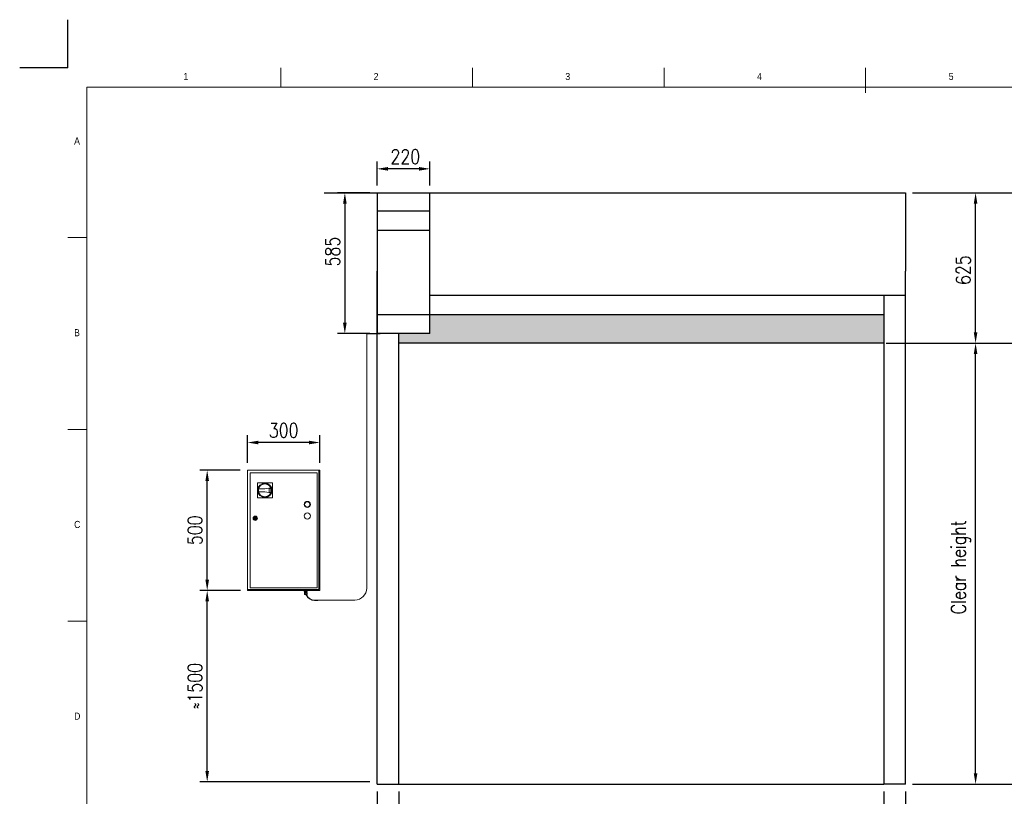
# Model space of a CAD drawing. Header units: millimetres. Extents: x 106533 to 120455, y 95328 to 100331.
# Tile 8 of 9: x 113495 to 117590, y 97102 to 100331. Entities that reach past the tile are written whole.
import ezdxf

# ---------------------------------------------------------------- set-up
doc = ezdxf.new("R2010")
doc.units = ezdxf.units.MM
doc.linetypes.add('ACAD_ISO02W100', pattern=[15, 12, -3])
for name, color, linetype in [('Disegno', 1, 'Continuous'), ('FORMAT', 7, 'Continuous'), ('Tratteggio', 4, 'ACAD_ISO02W100')]:
    doc.layers.add(name, color=color, linetype=linetype)
doc.styles.add('NYIP', font='romans.shx', dxfattribs={"width": 0.8})
doc.styles.add('SLDTEXTSTYLE0', font='GOTHIC.TTF', dxfattribs={"width": 0.913})
doc.dimstyles.new('STANDARD35', dxfattribs={"dimscale": 35, "dimtxt": 2, "dimasz": 1.5, "dimexe": 1, "dimexo": 1, "dimgap": 0.7, "dimtad": 1, "dimdec": 0, "dimdsep": 46, "dimtxsty": 'NYIP', "dimcen": 0, "dimclrd": 1, "dimclre": 1, "dimclrt": 2, "dimadec": 0, "dimazin": 0, "dimtfac": 1, "dimtdec": 0, "dimtix": 1, "dimtmove": 0, "dimatfit": 3, "dimfxl": 0, "dimtvp": 1, "dimtolj": 1, "dimtzin": 0, "dimarcsym": 0})

# ---------------------------------------------------------------- blocks, each defined once
blk = doc.blocks.new('A$C7C9C4F3F')
at = {"color": 7, "lineweight": 5}
blk.add_line((8295, 11245), (8295, 11504), dxfattribs=at)
at = {"layer": 'FORMAT', "color": 7, "lineweight": 5}
for p, q in [((2216, 11304), (2216, 11504)), ((4209, 11504), (4209, 11304)), ((6202, 11304), (6202, 11504)), ((16199, 11304), (199, 11304)), ((199, 11304), (199, 199)), ((199, 9738), (0, 9738)), ((0, 7745), (199, 7745)), ((0, 5752), (199, 5752))]:
    blk.add_line(p, q, dxfattribs=at)
at = {"color": 7, "lineweight": 5, "char_height": 73.8, "attachment_point": 1, "style": 'SLDTEXTSTYLE0'}
for s, insert in [('1', (1203, 11450)), ('2', (3180, 11450)), ('3', (5173, 11450)), ('4', (7166, 11450)), ('5', (9159, 11450)), ('A', (66, 10780)), ('B', (66, 8787)), ('C', (66, 6794)), ('D', (66, 4801))]:
    blk.add_mtext(s, dxfattribs=dict(at, insert=insert))
blk = doc.blocks.new('*D350')
at = {"color": 7, "lineweight": -2}
for p, q in [((114413.2, 97957.9), (114245.2, 97957.9)), ((114275.2, 97207.2), (114275.2, 97912.9)), ((114951.6, 97162.2), (114245.2, 97162.2))]:
    blk.add_line(p, q, dxfattribs=at)
at = {"color": 7}
for points in [[(114282.7, 97912.9), (114267.7, 97912.9), (114275.2, 97957.9)], [(114267.7, 97207.2), (114282.7, 97207.2), (114275.2, 97162.2)]]:
    blk.add_solid(points, dxfattribs=at)
at = {"layer": 'Defpoints', "color": 0}
for p in [(114275.2, 97957.9), (114443.2, 97957.9), (114981.6, 97162.2)]:
    blk.add_point(p, dxfattribs=at)
at = {"color": 7, "lineweight": 0, "insert": (114224.2, 97560.1), "char_height": 60, "attachment_point": 5, "rotation": 90, "style": 'NYIP'}
blk.add_mtext('\\A1;≈1500', dxfattribs=at)
blk = doc.blocks.new('*D351')
at = {"color": 7, "lineweight": -2}
for p, q in [((114412.7, 98457.9), (114245.2, 98457.9)), ((114275.2, 98002.9), (114275.2, 98412.9)), ((114412.7, 97957.9), (114245.2, 97957.9))]:
    blk.add_line(p, q, dxfattribs=at)
at = {"color": 7}
for points in [[(114282.7, 98412.9), (114267.7, 98412.9), (114275.2, 98457.9)], [(114267.7, 98002.9), (114282.7, 98002.9), (114275.2, 97957.9)]]:
    blk.add_solid(points, dxfattribs=at)
at = {"layer": 'Defpoints', "color": 0}
for p in [(114275.2, 98457.9), (114442.7, 98457.9), (114442.7, 97957.9)]:
    blk.add_point(p, dxfattribs=at)
at = {"color": 7, "lineweight": 0, "insert": (114224.2, 98207.9), "char_height": 60, "attachment_point": 5, "rotation": 90, "style": 'NYIP'}
blk.add_mtext('\\A1;500', dxfattribs=at)
blk = doc.blocks.new('*D352')
at = {"color": 7, "lineweight": -2}
for p, q in [((114981.6, 97121.7), (114981.6, 96895.7)), ((115071.6, 97121.7), (115071.6, 96895.7)), ((114981.6, 96925.7), (114771.9, 96925.7)), ((114936.6, 96925.7), (114891.6, 96925.7)), ((115071.6, 96925.7), (114981.6, 96925.7)), ((115116.6, 96925.7), (115161.6, 96925.7))]:
    blk.add_line(p, q, dxfattribs=at)
at = {"color": 7}
for points in [[(114936.6, 96918.2), (114936.6, 96933.2), (114981.6, 96925.7)], [(115116.6, 96933.2), (115116.6, 96918.2), (115071.6, 96925.7)]]:
    blk.add_solid(points, dxfattribs=at)
at = {"layer": 'Defpoints', "color": 0}
for p in [(114981.6, 97151.7), (115071.6, 97151.7), (114981.6, 96925.7)]:
    blk.add_point(p, dxfattribs=at)
at = {"color": 7, "lineweight": 0, "insert": (114831.7, 96976.7), "char_height": 60, "attachment_point": 5, "style": 'NYIP'}
blk.add_mtext('\\A1;90', dxfattribs=at)
blk = doc.blocks.new('*D353')
at = {"color": 7, "lineweight": -2}
for p, q in [((117088.6, 97121.7), (117088.6, 96895.7)), ((117178.6, 97121.7), (117178.6, 96895.7)), ((117043.6, 96925.7), (116998.6, 96925.7)), ((117178.6, 96925.7), (117088.6, 96925.7)), ((117178.6, 96925.7), (117390.4, 96925.7)), ((117223.6, 96925.7), (117268.6, 96925.7))]:
    blk.add_line(p, q, dxfattribs=at)
at = {"color": 7}
for points in [[(117043.6, 96918.2), (117043.6, 96933.2), (117088.6, 96925.7)], [(117223.6, 96933.2), (117223.6, 96918.2), (117178.6, 96925.7)]]:
    blk.add_solid(points, dxfattribs=at)
at = {"layer": 'Defpoints', "color": 0}
for p in [(117088.6, 97151.7), (117178.6, 97151.7), (117088.6, 96925.7)]:
    blk.add_point(p, dxfattribs=at)
at = {"color": 7, "lineweight": 0, "insert": (117330.5, 96976.7), "char_height": 60, "attachment_point": 5, "style": 'NYIP'}
blk.add_mtext('\\A1;90', dxfattribs=at)
blk = doc.blocks.new('*D354')
at = {"color": 7, "lineweight": -2}
for p, q in [((115071.6, 97121.7), (115071.6, 96895.7)), ((117088.6, 97121.7), (117088.6, 96895.7)), ((115116.6, 96925.7), (117043.6, 96925.7))]:
    blk.add_line(p, q, dxfattribs=at)
at = {"color": 7}
for points in [[(115116.6, 96933.2), (115116.6, 96918.2), (115071.6, 96925.7)], [(117043.6, 96918.2), (117043.6, 96933.2), (117088.6, 96925.7)]]:
    blk.add_solid(points, dxfattribs=at)
at = {"layer": 'Defpoints', "color": 0}
for p in [(115071.6, 97151.7), (117088.6, 97151.7), (117088.6, 96925.7)]:
    blk.add_point(p, dxfattribs=at)
at = {"color": 7, "lineweight": 0, "insert": (116073.6, 96976.7), "char_height": 60, "attachment_point": 5, "style": 'NYIP'}
blk.add_mtext('\\A1;Clear width', dxfattribs=at)
blk = doc.blocks.new('*D355')
at = {"color": 7, "lineweight": -2}
for p, q in [((117116.9, 98985.7), (117500.6, 98985.7)), ((117470.6, 97196.7), (117470.6, 98940.7)), ((117208.6, 97151.7), (117500.6, 97151.7))]:
    blk.add_line(p, q, dxfattribs=at)
at = {"color": 7}
for points in [[(117478.1, 98940.7), (117463.1, 98940.7), (117470.6, 98985.7)], [(117463.1, 97196.7), (117478.1, 97196.7), (117470.6, 97151.7)]]:
    blk.add_solid(points, dxfattribs=at)
at = {"layer": 'Defpoints', "color": 0}
for p in [(117086.9, 98985.7), (117470.6, 98985.7), (117178.6, 97151.7)]:
    blk.add_point(p, dxfattribs=at)
at = {"color": 7, "lineweight": 0, "insert": (117409.6, 98053.8), "char_height": 60, "attachment_point": 5, "rotation": 90, "style": 'NYIP'}
blk.add_mtext('\\A1;Clear height', dxfattribs=at)
blk = doc.blocks.new('*D356')
at = {"color": 7, "lineweight": -2}
for p, q in [((117208.6, 99610.7), (117500.6, 99610.7)), ((117470.6, 99030.7), (117470.6, 99565.7)), ((117116.9, 98985.7), (117500.6, 98985.7))]:
    blk.add_line(p, q, dxfattribs=at)
at = {"color": 7}
for points in [[(117478.1, 99565.7), (117463.1, 99565.7), (117470.6, 99610.7)], [(117463.1, 99030.7), (117478.1, 99030.7), (117470.6, 98985.7)]]:
    blk.add_solid(points, dxfattribs=at)
at = {"layer": 'Defpoints', "color": 0}
for p in [(117178.6, 99610.7), (117470.6, 99610.7), (117086.9, 98985.7)]:
    blk.add_point(p, dxfattribs=at)
at = {"color": 7, "lineweight": 0, "insert": (117419.6, 99289.3), "char_height": 60, "attachment_point": 5, "rotation": 90, "style": 'NYIP'}
blk.add_mtext('\\A1;625', dxfattribs=at)
blk = doc.blocks.new('*D357')
at = {"color": 7, "lineweight": -2}
for p, q in [((114981.6, 99640.7), (114981.6, 99740.7)), ((115156.6, 99710.7), (115026.6, 99710.7)), ((115201.6, 99640.7), (115201.6, 99740.7))]:
    blk.add_line(p, q, dxfattribs=at)
at = {"color": 7}
for points in [[(115026.6, 99718.2), (115026.6, 99703.2), (114981.6, 99710.7)], [(115156.6, 99703.2), (115156.6, 99718.2), (115201.6, 99710.7)]]:
    blk.add_solid(points, dxfattribs=at)
at = {"layer": 'Defpoints', "color": 0}
for p in [(114981.6, 99710.7), (114981.6, 99610.7), (115201.6, 99610.7)]:
    blk.add_point(p, dxfattribs=at)
at = {"color": 7, "lineweight": 0, "insert": (115099.2, 99761.7), "char_height": 60, "attachment_point": 5, "style": 'NYIP'}
blk.add_mtext('\\A1;220', dxfattribs=at)
blk = doc.blocks.new('*D358')
at = {"color": 7, "lineweight": -2}
for p, q in [((114951.6, 99610.7), (114817.6, 99610.7)), ((114847.6, 99565.7), (114847.6, 99070.7)), ((114951.6, 99025.7), (114817.6, 99025.7))]:
    blk.add_line(p, q, dxfattribs=at)
at = {"color": 7}
for points in [[(114855.1, 99565.7), (114840.1, 99565.7), (114847.6, 99610.7)], [(114840.1, 99070.7), (114855.1, 99070.7), (114847.6, 99025.7)]]:
    blk.add_solid(points, dxfattribs=at)
at = {"layer": 'Defpoints', "color": 0}
for p in [(114981.6, 99610.7), (114847.6, 99025.7), (114981.6, 99025.7)]:
    blk.add_point(p, dxfattribs=at)
at = {"color": 7, "lineweight": 0, "insert": (114796.6, 99366.6), "char_height": 60, "attachment_point": 5, "rotation": 90, "style": 'NYIP'}
blk.add_mtext('\\A1;585', dxfattribs=at)
blk = doc.blocks.new('*D359')
at = {"color": 7, "lineweight": -2}
for p, q in [((114443.2, 98487.9), (114443.2, 98602.7)), ((114743.2, 98487.9), (114743.2, 98602.7)), ((114698.2, 98572.7), (114488.2, 98572.7))]:
    blk.add_line(p, q, dxfattribs=at)
at = {"color": 7}
for points in [[(114488.2, 98580.2), (114488.2, 98565.2), (114443.2, 98572.7)], [(114698.2, 98565.2), (114698.2, 98580.2), (114743.2, 98572.7)]]:
    blk.add_solid(points, dxfattribs=at)
at = {"layer": 'Defpoints', "color": 0}
for p in [(114443.2, 98572.7), (114443.2, 98457.9), (114743.2, 98457.9)]:
    blk.add_point(p, dxfattribs=at)
at = {"color": 7, "lineweight": 0, "insert": (114593.2, 98623.7), "char_height": 60, "attachment_point": 5, "style": 'NYIP'}
blk.add_mtext('\\A1;300', dxfattribs=at)
blk = doc.blocks.new('*D360')
at = {"color": 7, "lineweight": -2}
for p, q in [((117208.6, 99610.7), (117806.6, 99610.7)), ((117776.6, 99565.7), (117776.6, 97196.7)), ((117208.6, 97151.7), (117806.6, 97151.7))]:
    blk.add_line(p, q, dxfattribs=at)
at = {"color": 7}
for points in [[(117784.1, 99565.7), (117769.1, 99565.7), (117776.6, 99610.7)], [(117769.1, 97196.7), (117784.1, 97196.7), (117776.6, 97151.7)]]:
    blk.add_solid(points, dxfattribs=at)
at = {"layer": 'Defpoints', "color": 0}
for p in [(117178.6, 99610.7), (117178.6, 97151.7), (117776.6, 97151.7)]:
    blk.add_point(p, dxfattribs=at)
at = {"color": 7, "lineweight": 0, "insert": (117715.6, 98381.2), "char_height": 60, "attachment_point": 5, "rotation": 90, "style": 'NYIP'}
blk.add_mtext('\\A1;Max height', dxfattribs=at)

msp = doc.modelspace()

# ---------------------------------------------------------------- hatches: boundary and pattern name
h = msp.add_hatch(color=256)
h.set_gradient(color2=(0, 0, 0), one_color=1)
h.paths.add_polyline_path([(117088.6, 98985.7), (117088.6, 99105.7), (115201.6, 99105.7), (115201.6, 99025.7), (115071.6, 99025.7), (115071.6, 98985.7), (117086.9, 98985.7)])

# ---------------------------------------------------------------- linework, layer by layer
at = {"color": 7}
for q in [(113695.4, 100330.8), (113495.4, 100130.8)]:
    msp.add_line((113695.4, 100130.8), q, dxfattribs=at)
for p, q in [((115069.9, 99105.7), (117088.6, 99105.7)), ((117088.6, 99105.7), (117088.6, 98985.7)), ((114939.5, 99025.7), (114994, 99025.7)), ((117088.6, 98985.7), (115071.6, 98985.7)), ((117099.4, 98985.7), (119937.6, 98985.7)), ((114721.6, 97916.9), (114735.6, 97916.9)), ((114981.6, 97151.7), (115071.6, 97151.7)), ((115071.6, 97151.7), (117088.6, 97151.7)), ((117178.6, 97151.7), (117088.6, 97151.7))]:
    msp.add_line(p, q)
at = {"color": 7, "lineweight": 5}
for p, q in [((114939.5, 99025.7), (114939.5, 97966.5)), ((114443.2, 98457.9), (114739.3, 98457.9)), ((114443.2, 97957.9), (114443.2, 98457.9)), ((114454, 98447), (114732.3, 98447)), ((114454, 97968.8), (114454, 98447)), ((114732.3, 98447), (114732.3, 97968.8)), ((114739.3, 98457.9), (114739.3, 97961.8)), ((114739.3, 98457.9), (114743.2, 98457.9)), ((114743.2, 98457.9), (114743.2, 97957.9)), ((114483.7, 98342.7), (114484, 98405.1)), ((114484, 98405.1), (114546.4, 98404.8)), ((114546.4, 98404.8), (114546.1, 98342.4)), ((114488.8, 98379.7), (114515.1, 98379.5)), ((114515, 98368), (114488.8, 98368.2)), ((114539.7, 98363.1), (114515, 98368)), ((114515.1, 98379.5), (114539.8, 98384.2)), ((114532.3, 98366.6), (114532.4, 98380.8)), ((114532.3, 98366.6), (114532.4, 98380.8)), ((114538.5, 98365.3), (114532.3, 98366.6)), ((114532.4, 98380.8), (114538.6, 98382)), ((114546.1, 98342.4), (114483.7, 98342.7)), ((114470.2, 98259.2), (114472.1, 98259.2)), ((114472.1, 98256.6), (114470.2, 98256.6)), ((114478.2, 98259.2), (114480.1, 98259.2)), ((114480.1, 98256.6), (114478.2, 98256.6)), ((114739.3, 97961.8), (114443.2, 97961.8)), ((114443.2, 97957.9), (114443.2, 97961.8)), ((114443.2, 97957.9), (114450.4, 97957.9)), ((114743.2, 97957.9), (114443.2, 97957.9)), ((114450.2, 97957.9), (114450.2, 97957.9)), ((114450.4, 97957.9), (114451.1, 97957.9)), ((114451.1, 97957.9), (114452, 97957.9)), ((114452, 97957.9), (114453.3, 97957.9)), ((114453.3, 97957.9), (114454.8, 97957.9)), ((114732.3, 97968.8), (114454, 97968.8)), ((114454.8, 97957.9), (114456.5, 97957.9)), ((114456.5, 97957.9), (114458.2, 97957.9)), ((114458.2, 97957.9), (114460.1, 97957.9)), ((114460.1, 97957.9), (114461.8, 97957.9)), ((114461.8, 97957.9), (114463.5, 97957.9)), ((114463.5, 97957.9), (114465, 97957.9)), ((114465, 97957.9), (114466.3, 97957.9)), ((114466.3, 97957.9), (114467.2, 97957.9)), ((114467.2, 97957.9), (114467.9, 97957.9)), ((114467.9, 97957.9), (114468.1, 97957.9)), ((114468.1, 97957.9), (114468.2, 97957.9)), ((114490.2, 97957.9), (114490.2, 97957.9)), ((114490.2, 97957.9), (114490.4, 97957.9)), ((114490.4, 97957.9), (114491.1, 97957.9)), ((114491.1, 97957.9), (114492, 97957.9)), ((114492, 97957.9), (114493.3, 97957.9)), ((114493.3, 97957.9), (114494.8, 97957.9)), ((114494.8, 97957.9), (114496.5, 97957.9)), ((114496.5, 97957.9), (114498.2, 97957.9)), ((114498.2, 97957.9), (114500.1, 97957.9)), ((114500.1, 97957.9), (114501.8, 97957.9)), ((114501.8, 97957.9), (114503.5, 97957.9)), ((114503.5, 97957.9), (114505, 97957.9)), ((114505, 97957.9), (114506.3, 97957.9)), ((114506.3, 97957.9), (114507.2, 97957.9)), ((114507.2, 97957.9), (114507.9, 97957.9)), ((114507.9, 97957.9), (114508.1, 97957.9)), ((114508.1, 97957.9), (114508.2, 97957.9)), ((114638.2, 97957.9), (114638.2, 97957.9)), ((114638.2, 97957.9), (114638.4, 97957.9)), ((114638.4, 97957.9), (114639.1, 97957.9)), ((114639.1, 97957.9), (114640, 97957.9)), ((114640, 97957.9), (114641.3, 97957.9)), ((114641.3, 97957.9), (114642.8, 97957.9)), ((114642.8, 97957.9), (114644.5, 97957.9)), ((114644.5, 97957.9), (114646.2, 97957.9)), ((114646.2, 97957.9), (114648.1, 97957.9)), ((114648.1, 97957.9), (114649.8, 97957.9)), ((114649.8, 97957.9), (114651.5, 97957.9)), ((114651.5, 97957.9), (114653, 97957.9)), ((114653, 97957.9), (114654.3, 97957.9)), ((114654.3, 97957.9), (114655.2, 97957.9)), ((114655.2, 97957.9), (114655.9, 97957.9)), ((114655.9, 97957.9), (114656.1, 97957.9)), ((114656.1, 97957.9), (114656.2, 97957.9)), ((114678.2, 97957.9), (114678.2, 97957.9)), ((114678.2, 97957.9), (114678.4, 97957.9)), ((114678.4, 97957.9), (114679.1, 97957.9)), ((114679.1, 97957.9), (114680, 97957.9)), ((114679.1, 97951.4), (114679.1, 97953.9)), ((114682.3, 97953.9), (114679.1, 97953.9)), ((114682.3, 97951.4), (114679.1, 97951.4)), ((114679.1, 97951.4), (114681.4, 97951.4)), ((114680, 97957.9), (114681.3, 97957.9)), ((114680, 97943.9), (114680, 97949.4)), ((114685.4, 97949.4), (114680, 97949.4)), ((114680.9, 97957.9), (114680.9, 97953.9)), ((114681.3, 97957.9), (114682.8, 97957.9)), ((114681.4, 97951.4), (114681.4, 97949.4)), ((114681.5, 97951.4), (114681.4, 97951.4)), ((114681.4, 97951.4), (114681.4, 97951.4)), ((114681.8, 97951.4), (114681.5, 97951.4)), ((114682.2, 97951.4), (114681.8, 97951.4)), ((114682.8, 97951.4), (114682.2, 97951.4)), ((114682.3, 97951.4), (114682.3, 97953.9)), ((114688.5, 97953.9), (114682.3, 97953.9)), ((114688.5, 97951.4), (114682.3, 97951.4)), ((114682.8, 97957.9), (114684.5, 97957.9)), ((114683.5, 97951.4), (114682.8, 97951.4)), ((114684.3, 97951.4), (114683.5, 97951.4)), ((114685.2, 97951.4), (114684.3, 97951.4)), ((114684.5, 97957.9), (114686.2, 97957.9)), ((114686, 97951.4), (114685.2, 97951.4)), ((114685.4, 97943.9), (114685.4, 97949.4)), ((114690.8, 97949.4), (114685.4, 97949.4)), ((114686.9, 97951.4), (114686, 97951.4)), ((114686.2, 97957.9), (114688.1, 97957.9)), ((114687.6, 97951.4), (114686.9, 97951.4)), ((114688.3, 97951.4), (114687.6, 97951.4)), ((114688.1, 97957.9), (114689.8, 97957.9)), ((114688.8, 97951.4), (114688.3, 97951.4)), ((114688.5, 97951.4), (114688.5, 97953.9)), ((114691.6, 97953.9), (114688.5, 97953.9)), ((114691.6, 97951.4), (114688.5, 97951.4)), ((114689.2, 97951.4), (114688.8, 97951.4)), ((114689.4, 97951.4), (114689.2, 97951.4)), ((114689.4, 97949.4), (114689.4, 97951.4)), ((114689.4, 97951.4), (114689.4, 97951.4)), ((114689.4, 97951.4), (114691.6, 97951.4)), ((114689.8, 97957.9), (114691.5, 97957.9)), ((114689.9, 97953.9), (114689.9, 97957.9)), ((114690.8, 97943.9), (114690.8, 97949.4)), ((114691.5, 97957.9), (114693, 97957.9)), ((114691.6, 97951.4), (114691.6, 97953.9)), ((114693, 97957.9), (114694.3, 97957.9)), ((114694.3, 97957.9), (114695.2, 97957.9)), ((114695.2, 97957.9), (114695.9, 97957.9)), ((114695.9, 97957.9), (114696.1, 97957.9)), ((114696.1, 97957.9), (114696.2, 97957.9)), ((114718.2, 97957.9), (114718.2, 97957.9)), ((114718.2, 97957.9), (114718.4, 97957.9)), ((114718.4, 97957.9), (114719.1, 97957.9)), ((114719.1, 97957.9), (114720, 97957.9)), ((114720, 97957.9), (114721.3, 97957.9)), ((114721.3, 97957.9), (114722.8, 97957.9)), ((114722.8, 97957.9), (114724.5, 97957.9)), ((114724.5, 97957.9), (114726.2, 97957.9)), ((114726.2, 97957.9), (114728.1, 97957.9)), ((114728.1, 97957.9), (114743.2, 97957.9)), ((114729.8, 97957.9), (114731.5, 97957.9)), ((114731.5, 97957.9), (114733, 97957.9)), ((114733, 97957.9), (114734.3, 97957.9)), ((114734.3, 97957.9), (114735.2, 97957.9)), ((114735.2, 97957.9), (114735.9, 97957.9)), ((114735.9, 97957.9), (114736.1, 97957.9)), ((114736.1, 97957.9), (114736.2, 97957.9)), ((114680, 97943.9), (114680.3, 97942.2)), ((114682.7, 97943.9), (114680, 97943.9)), ((114680.2, 97943.9), (114680, 97943.9)), ((114680, 97943.9), (114680, 97943.9)), ((114680, 97943.9), (114680, 97943.9)), ((114680, 97943.9), (114680, 97943.9)), ((114680.4, 97943.9), (114680.2, 97943.9)), ((114680.3, 97942.2), (114680.4, 97942.2)), ((114680.7, 97943.9), (114680.4, 97943.9)), ((114680.4, 97942.2), (114680.6, 97942.2)), ((114680.6, 97942.2), (114681.1, 97942.2)), ((114681.1, 97943.9), (114680.7, 97943.9)), ((114681.6, 97943.9), (114681.1, 97943.9)), ((114681.1, 97942.2), (114681.7, 97942.2)), ((114682.1, 97943.9), (114681.6, 97943.9)), ((114681.7, 97942.2), (114682.4, 97942.2)), ((114681.7, 97940.9), (114681.8, 97940.9)), ((114681.8, 97940.9), (114681.7, 97940.9)), ((114681.8, 97940.9), (114682.1, 97940.9)), ((114682.1, 97940.9), (114681.8, 97940.9)), ((114682.7, 97943.9), (114682.1, 97943.9)), ((114682.1, 97940.9), (114682.5, 97940.9)), ((114682.5, 97940.9), (114682.1, 97940.9)), ((114682.4, 97942.2), (114683.3, 97942.2)), ((114682.5, 97940.9), (114683.1, 97940.9)), ((114683.1, 97940.9), (114682.5, 97940.9)), ((114685.4, 97943.9), (114682.7, 97943.9)), ((114683.3, 97943.9), (114682.7, 97943.9)), ((114682.9, 97940.9), (114683, 97940.9)), ((114683, 97940.9), (114682.9, 97940.9)), ((114683, 97940.9), (114683.3, 97940.9)), ((114683.3, 97940.9), (114683, 97940.9)), ((114683.1, 97940.9), (114683.8, 97940.9)), ((114683.8, 97940.9), (114683.1, 97940.9)), ((114684, 97943.9), (114683.3, 97943.9)), ((114683.3, 97942.2), (114684.2, 97942.2)), ((114683.3, 97940.9), (114683.7, 97940.9)), ((114683.7, 97940.9), (114683.3, 97940.9)), ((114683.7, 97940.9), (114684.2, 97940.9)), ((114684.2, 97940.9), (114683.7, 97940.9)), ((114683.8, 97940.9), (114684.6, 97940.9)), ((114684.6, 97940.9), (114683.8, 97940.9)), ((114684.7, 97943.9), (114684, 97943.9)), ((114684.2, 97942.2), (114685.1, 97942.2)), ((114684.2, 97940.9), (114684.9, 97940.9)), ((114684.9, 97940.9), (114684.2, 97940.9)), ((114684.6, 97940.9), (114685.4, 97940.9)), ((114685.4, 97940.9), (114684.6, 97940.9)), ((114685.4, 97943.9), (114684.7, 97943.9)), ((114684.9, 97940.9), (114685.6, 97940.9)), ((114685.6, 97940.9), (114684.9, 97940.9)), ((114685.1, 97942.2), (114686.1, 97942.2)), ((114688.1, 97943.9), (114685.4, 97943.9)), ((114686.1, 97943.9), (114685.4, 97943.9)), ((114685.4, 97940.9), (114686.2, 97940.9)), ((114686.2, 97940.9), (114685.4, 97940.9)), ((114685.6, 97940.9), (114686.2, 97940.9)), ((114686.2, 97940.9), (114685.6, 97940.9)), ((114686.8, 97943.9), (114686.1, 97943.9)), ((114686.1, 97942.2), (114687.1, 97942.2)), ((114686.2, 97940.9), (114687, 97940.9)), ((114687, 97940.9), (114686.2, 97940.9)), ((114686.2, 97940.9), (114686.8, 97940.9)), ((114686.8, 97940.9), (114686.2, 97940.9)), ((114687.5, 97943.9), (114686.8, 97943.9)), ((114686.8, 97940.9), (114687.3, 97940.9)), ((114687.3, 97940.9), (114686.8, 97940.9)), ((114687, 97940.9), (114687.7, 97940.9)), ((114687.7, 97940.9), (114687, 97940.9)), ((114687.1, 97942.2), (114687.9, 97942.2)), ((114687.3, 97940.9), (114687.7, 97940.9)), ((114687.7, 97940.9), (114687.3, 97940.9)), ((114688.1, 97943.9), (114687.5, 97943.9)), ((114687.7, 97940.9), (114688.2, 97940.9)), ((114688.2, 97940.9), (114687.7, 97940.9)), ((114687.7, 97940.9), (114687.9, 97940.9)), ((114687.9, 97940.9), (114687.7, 97940.9)), ((114687.9, 97942.2), (114688.7, 97942.2)), ((114687.9, 97940.9), (114687.9, 97940.9)), ((114690.8, 97943.9), (114688.1, 97943.9)), ((114688.7, 97943.9), (114688.1, 97943.9)), ((114688.2, 97940.9), (114688.7, 97940.9)), ((114688.7, 97940.9), (114688.2, 97940.9)), ((114689.2, 97943.9), (114688.7, 97943.9)), ((114688.7, 97942.2), (114689.4, 97942.2)), ((114688.7, 97940.9), (114688.9, 97940.9)), ((114688.9, 97940.9), (114688.7, 97940.9)), ((114688.9, 97940.9), (114689, 97940.9)), ((114689, 97940.9), (114688.9, 97940.9)), ((114689.7, 97943.9), (114689.2, 97943.9)), ((114689.4, 97942.2), (114689.9, 97942.2)), ((114690.1, 97943.9), (114689.7, 97943.9)), ((114689.9, 97942.2), (114690.3, 97942.2)), ((114690.4, 97943.9), (114690.1, 97943.9)), ((114690.3, 97942.2), (114690.5, 97942.2)), ((114690.6, 97943.9), (114690.4, 97943.9)), ((114690.5, 97942.2), (114690.8, 97943.9)), ((114690.5, 97942.2), (114690.5, 97942.2)), ((114690.8, 97943.9), (114690.6, 97943.9)), ((114690.8, 97943.9), (114690.8, 97943.9)), ((114690.8, 97943.9), (114690.8, 97943.9)), ((114690.8, 97943.9), (114690.8, 97943.9)), ((114889.5, 97916.9), (114735.6, 97916.9))]:
    msp.add_line(p, q, dxfattribs=at)
for centre, radius in [((114515.1, 98373.8), 29.8), ((114515.1, 98373.8), 26.9), ((114691.3, 98315.2), 12.8), ((114691.3, 98315.2), 10.9), ((114691.3, 98267.2), 12.8), ((114475.2, 98257.9), 8.96), ((114475.2, 98257.9), 7.68), ((114475.2, 98257.9), 5.12), ((114475.2, 98257.9), 1.28)]:
    msp.add_circle(centre, radius, dxfattribs=at)
for centre, radius, start, end in [((114515.1, 98373.8), 26.9, 167.3296, 192.0768), ((114515.1, 98373.8), 25, 340.1095, 19.297), ((114515.1, 98373.8), 26.9, 336.5708, 22.8356), ((114475.2, 98257.9), 5.12, 14.4775, 165.5225), ((114475.2, 98257.9), 5.12, 194.4775, 345.5225), ((114475.2, 98257.9), 3.3, 22.8511, 157.1489), ((114475.2, 98257.9), 3.3, 202.8511, 337.1489), ((114885.9, 97970.5), 53.8, 273.8397, 355.7635)]:
    msp.add_arc(centre, radius, start, end, dxfattribs=at)
msp.add_arc((114723.4, 97958.8), 42, 205.2117, 267.5201)
for points, knots in [([(114680.3, 97942.2), (114680.3, 97942.1), (114680.3, 97941.9), (114680.5, 97941.6), (114680.7, 97941.3), (114681, 97941.1), (114681.2, 97941), (114681.4, 97941), (114681.5, 97940.9), (114681.6, 97940.9), (114681.6, 97940.9)], [0, 0, 0, 0, 0.127932, 0.334083, 0.512603, 0.668158, 0.801193, 0.910237, 0.992808, 1, 1, 1, 1]), ([(114689.2, 97940.9), (114689.2, 97940.9), (114689.2, 97940.9), (114689.3, 97940.9), (114689.6, 97941), (114689.9, 97941.1), (114690.2, 97941.4), (114690.4, 97941.7), (114690.5, 97942), (114690.5, 97942.1)], [0, 0, 0, 0, 0.004473, 0.071345, 0.184056, 0.381389, 0.583308, 0.787337, 1, 1, 1, 1])]:
    msp.add_open_spline(points, degree=3, knots=knots, dxfattribs=at)
at = {"layer": 'Disegno', "color": 7}
for p, q in [((114761.6, 99610.7), (117178.6, 99610.7)), ((114981.6, 99610.7), (114981.6, 99025.7)), ((115201.6, 99025.7), (115201.6, 99610.7)), ((117178.6, 99610.7), (117178.6, 99285.7)), ((114981.6, 99535.7), (115201.6, 99535.7)), ((114981.6, 99455.7), (115201.6, 99455.7)), ((114981.6, 97151.7), (114981.6, 99285.7)), ((117178.6, 97151.7), (117178.6, 99285.7)), ((115201.6, 99185.7), (117178.6, 99185.7)), ((117088.6, 99185.7), (117088.6, 97151.7)), ((114981.6, 99105.7), (115201.6, 99105.7)), ((115201.6, 99025.7), (114981.6, 99025.7)), ((115071.6, 97151.7), (115071.6, 99025.7))]:
    msp.add_line(p, q, dxfattribs=at)
at = {"layer": 'Tratteggio', "color": 7, "ltscale": 40}
msp.add_line((117086.9, 98985.7), (115071.6, 98985.7), dxfattribs=at)

# ---------------------------------------------------------------- block references
at = {"xscale": 0.4, "yscale": 0.4, "zscale": 0.4}
msp.add_blockref('A$C7C9C4F3F', (113695.4, 95529.3), dxfattribs=at)

# ---------------------------------------------------------------- dimensions: what is measured, and where the dimension line sits
at = {"color": 7, "lineweight": 0}
for base, p1, p2, angle, picture, middle in [((114981.6, 99710.7), (115201.6, 99610.7), (114981.6, 99610.7), 0, '*D357', (115099.2, 99710.7)), ((114847.6, 99025.7), (114981.6, 99610.7), (114981.6, 99025.7), 90, '*D358', (114847.6, 99366.6)), ((117470.6, 99610.7), (117086.9, 98985.7), (117178.6, 99610.7), 90, '*D356', (117470.6, 99289.3)), ((114981.6, 96925.7), (115071.6, 97151.7), (114981.6, 97151.7), 0, '*D352', (114831.7, 96925.7)), ((117088.6, 96925.7), (117178.6, 97151.7), (117088.6, 97151.7), 0, '*D353', (117330.5, 96925.7))]:
    dim = msp.add_linear_dim(base=base, p1=p1, p2=p2, angle=angle, dimstyle='STANDARD35', override={"dimscale": 30, "dimclrd": 7, "dimclre": 7, "dimclrt": 7}, dxfattribs=at)
    dim.commit()
    dim.dimension.update_dxf_attribs({"geometry": picture, "text_midpoint": middle, "dimtype": 160})
for base, p1, p2, text, picture, middle in [((117776.6, 97151.7), (117178.6, 99610.7), (117178.6, 97151.7), 'Max height', '*D360', (117715.6, 98381.2)), ((114275.2, 97957.9), (114981.6, 97162.2), (114443.2, 97957.9), '≈1500', '*D350', (114224.2, 97560.1))]:
    dim = msp.add_linear_dim(base=base, p1=p1, p2=p2, angle=90, text=text, dimstyle='STANDARD35', override={"dimscale": 30, "dimclrd": 7, "dimclre": 7, "dimclrt": 7}, dxfattribs=at)
    dim.commit()
    dim.dimension.update_dxf_attribs({"geometry": picture, "text_midpoint": middle})
for base, p1, p2, angle, text, picture, middle in [((117470.6, 98985.7), (117178.6, 97151.7), (117086.9, 98985.7), 90, 'Clear height', '*D355', (117470.6, 98053.8)), ((117088.6, 96925.7), (115071.6, 97151.7), (117088.6, 97151.7), 0, 'Clear width', '*D354', (116073.6, 96925.7))]:
    dim = msp.add_linear_dim(base=base, p1=p1, p2=p2, angle=angle, text=text, dimstyle='STANDARD35', override={"dimscale": 30, "dimclrd": 7, "dimclre": 7, "dimclrt": 7}, dxfattribs=at)
    dim.commit()
    dim.dimension.update_dxf_attribs({"geometry": picture, "text_midpoint": middle, "dimtype": 160})
for base, p1, p2, angle, picture, middle in [((114443.2, 98572.7), (114743.2, 98457.9), (114443.2, 98457.9), 180, '*D359', (114593.2, 98623.7)), ((114275.2, 98457.9), (114442.7, 97957.9), (114442.7, 98457.9), 90, '*D351', (114224.2, 98207.9))]:
    dim = msp.add_linear_dim(base=base, p1=p1, p2=p2, angle=angle, dimstyle='STANDARD35', override={"dimscale": 30, "dimclrd": 7, "dimclre": 7, "dimclrt": 7}, dxfattribs=at)
    dim.commit()
    dim.dimension.update_dxf_attribs({"geometry": picture, "text_midpoint": middle})

doc.saveas('drawing.dxf')
